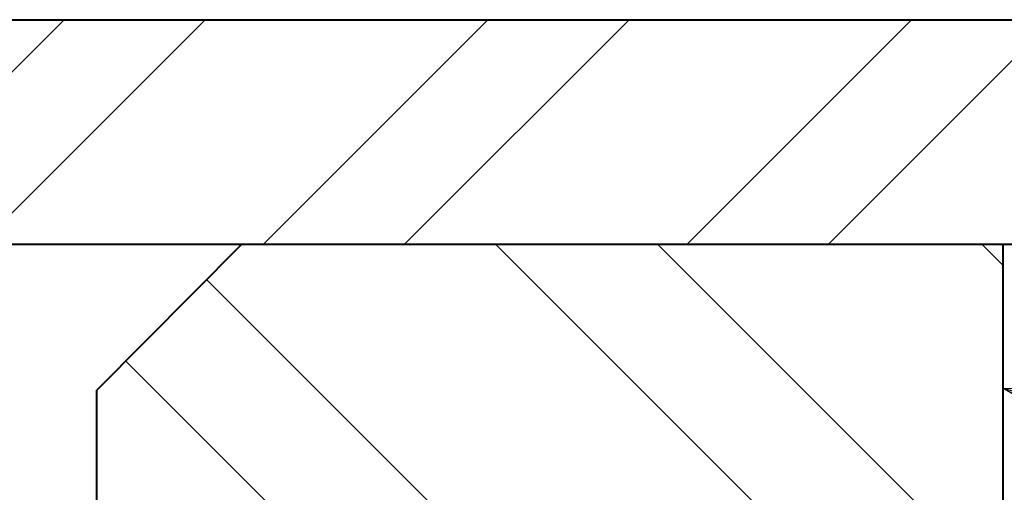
# Model space of a CAD drawing. Header units: metres. Extents: x -138 to 797, y -50 to 519.
# Tile 203 of 256: x 83.79 to 88.72, y 304.82 to 307.19. Entities that reach past the tile are written whole.
import ezdxf
from ezdxf.enums import TextEntityAlignment as Align

# ---------------------------------------------------------------- set-up
doc = ezdxf.new("R2010")
doc.units = ezdxf.units.M
doc.header["$MEASUREMENT"] = 0
for name, color, linetype, lineweight in [('B_ANNO_DIM', 7, 'Continuous', 18), ('B_ANNO_TEXT', 7, 'Continuous', 18), ('B_DETAIL', 7, 'Continuous', 18), ('B_DETAIL_OBJ', 7, 'Continuous', 40), ('B_STEEL', 92, 'Continuous', 18)]:
    doc.layers.add(name, color=color, linetype=linetype, lineweight=lineweight)
doc.styles.add('Annotative', font='calibri.ttf', dxfattribs={"height": 0.0625})
doc.styles.get("Standard").update_dxf_attribs({"font": 'calibri.ttf'})
doc.dimstyles.new('Annotative', dxfattribs={"dimscale": 0, "dimtxt": 0.0625, "dimasz": 0.0625, "dimexe": 0.03125, "dimexo": 0.03125, "dimgap": 0.03125, "dimtad": 1, "dimdec": 3, "dimzin": 3, "dimdsep": 46, "dimlunit": 4, "dimtxsty": 'Standard', "dimblk": 'OPEN30', "dimcen": 0.03125, "dimaunit": 1, "dimadec": 0, "dimazin": 3, "dimtfac": 0.75, "dimtdec": 3, "dimtofl": 0, "dimtmove": 0, "dimatfit": 3, "dimldrblk": 'OPEN30', "dimfxl": 1, "dimtfill": 1, "dimfrac": 1, "dimtolj": 1, "dimtzin": 0, "dimarcsym": 0})

# ---------------------------------------------------------------- blocks, each defined once
blk = doc.blocks.new('_Open30')
at = {"color": 0, "linetype": 'ByBlock', "lineweight": -2}
for p, q in [((-1, 0.2679), (0, 0)), ((0, 0), (-1, -0.2679)), ((0, 0), (-1, 0))]:
    blk.add_line(p, q, dxfattribs=at)
blk = doc.blocks.new('*D5793')
at = {"layer": 'B_ANNO_DIM', "color": 0, "lineweight": -2, "transparency": 16777216}
blk.add_arc((201.5441, 35.7743), 2.7299, 346.8928, 58.1072, dxfattribs=at)
at = {"layer": 'Defpoints', "color": 0, "transparency": 16777216}
for p in [(201.5441, 39.2238), (203.4745, 37.7046), (201.5572, 35.7612), (201.5441, 33.3806), (206.9456, 30.3729)]:
    blk.add_point(p, dxfattribs=at)
at = {"layer": 'B_ANNO_DIM', "color": 0, "lineweight": -2, "transparency": 16777216, "xscale": 1.5, "yscale": 1.5, "zscale": 1.5}
for p, rotation in [((201.5441, 38.5042), 164.0536208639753), ((203.4745, 33.844), 240.9463791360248)]:
    blk.add_blockref('_Open30', p, dxfattribs=dict(at, rotation=rotation))
at = {"layer": 'B_ANNO_DIM', "color": 0, "transparency": 16777216, "insert": (205.5825, 37.0934), "char_height": 1.5, "attachment_point": 5, "rotation": 288.0897, "bg_fill": 3, "box_fill_scale": 1.25, "bg_fill_color": 256, "bg_fill_true_color": 13158600, "bg_fill_transparency": 0}
blk.add_mtext('\\A1;135°', dxfattribs=at)
blk = doc.blocks.new('*U5621')
at = {"layer": 'B_DETAIL'}
h = blk.add_hatch(dxfattribs=at)
h.set_pattern_fill('ANSI32', color=256, scale=4.592338, angle=90)
h.set_pattern_definition([(135, (238.645, -19.3259), (-1.217727, -1.217727), []), (135, (238.645, -18.514), (-1.217727, -1.217727), [])])
h.paths.add_polyline_path([(201.5441, 39.2238), (197.7325, 39.2238), (197.0085, 38.4934), (197.0085, 37.401), (197.1848, 37.2183), (198.1807, 37.2188, -0.901732), (199.4191, 37.5066), (200.1919, 35.2621, -1), (198.9833, 34.846), (198.852, 35.2274, 0.714138), (197.7332, 34.8436), (197.7325, 33.3806), (201.5441, 33.3806)])
at = {"layer": 'B_STEEL'}
h = blk.add_hatch(dxfattribs=at)
h.set_pattern_fill('ANSI32', color=256, scale=4)
h.set_pattern_definition([(45, (154.0961, -318.5246), (-1.06066, 1.06066), []), (45, (154.8032, -318.5246), (-1.06066, 1.06066), [])])
h.paths.add_polyline_path([(191.1525, 40.3488), (181.7149, 40.3488), (180.4215, 39.2238), (191.1525, 39.2238)])
h.paths.add_polyline_path([(197.0085, 40.3488), (191.1525, 40.3488), (191.1525, 39.2238), (197.0085, 39.2238)])
h.paths.add_polyline_path([(217.4287, 40.3488), (197.0085, 40.3488), (197.0085, 39.2238), (218.7149, 39.2238)])
h.paths.add_polyline_path([(239.7217, 40.3488), (235.0177, 40.3488), (233.7286, 39.2238), (239.7217, 39.2238)])
h.paths.add_polyline_path([(176.6922, 40.3488), (173.2605, 40.3488), (173.2605, 39.2238), (177.9855, 39.2238)])
at = {"layer": 'B_DETAIL_OBJ', "flags": 128}
for points in [[(173.2605, 40.3488), (239.7217, 40.3488), (239.7217, 39.2238), (173.2605, 39.2238), (173.2605, 40.3488)], [(197.1863, 37.2168), (197.0085, 37.401), (197.0085, 38.4934), (197.7325, 39.2238)]]:
    blk.add_lwpolyline(points, dxfattribs=at)
blk.add_lwpolyline([(201.5441, 39.2238), (201.5441, 33.3806), (197.7325, 33.3806), (197.7332, 34.8436, -0.713683), (198.8515, 35.228)], format="xyb", dxfattribs=at)
at = {"layer": 'B_ANNO_TEXT', "style": 'Annotative'}
blk.add_attdef('DIM8', text='', height=1.5, dxfattribs=at).set_placement((182.277, 126.1044), align=Align.MIDDLE_CENTER)
blk.add_attdef('DIM10', text='', height=1.5, rotation=300, dxfattribs=at).set_placement((32.2459, 105.4056), align=Align.MIDDLE_CENTER)
at = {"layer": 'B_ANNO_DIM'}
dim = blk.add_angular_dim_2l(base=(203.4745, 37.7046), line1=((201.5441, 39.2238), (201.5441, 33.3806)), line2=((206.9456, 30.3729), (201.5572, 35.7612)), dimstyle='Annotative', dxfattribs=at)
dim.commit()
dim.dimension.update_dxf_attribs({"geometry": '*D5793', "text_midpoint": (204.1391, 36.6219), "dimtype": 162})

msp = doc.modelspace()

# ---------------------------------------------------------------- block references
msp.add_blockref('*U5621', (-112.8286, 266.8387))

doc.saveas('drawing.dxf')
